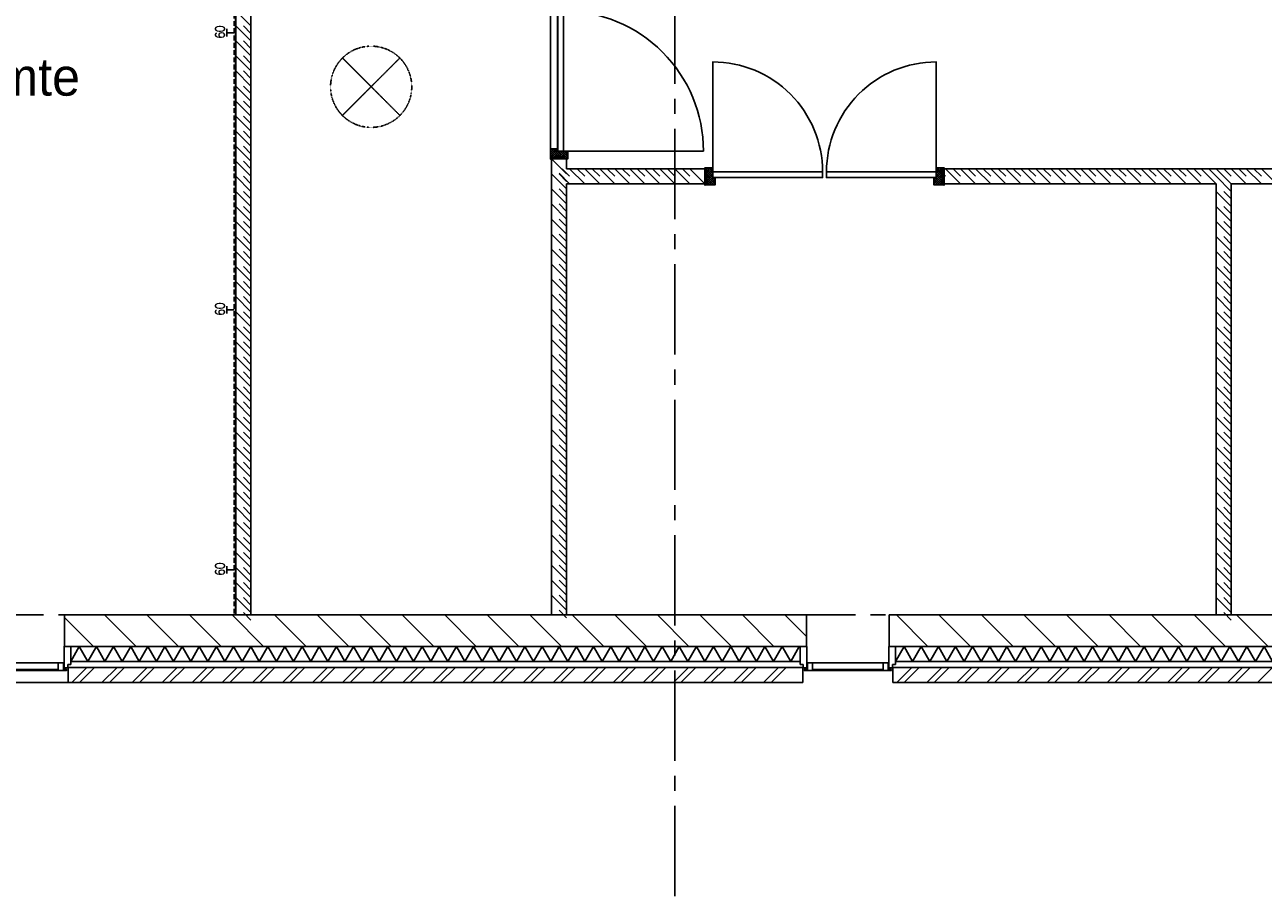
# Model space of a CAD drawing. Extents: x -66955 to 52345, y -20450 to 69550.
# Tile 37 of 94: x -9654 to -1418, y -1420 to 4372. Entities that reach past the tile are written whole.
import ezdxf
from ezdxf.enums import TextEntityAlignment as Align

# ---------------------------------------------------------------- set-up
doc = ezdxf.new("R2010")
doc.units = 0
doc.header["$MEASUREMENT"] = 0
for name, pattern in [('DASHDOT', [1, 0.5, -0.25, 0, -0.25]), ('DASHED', [0.75, 0.5, -0.25]), ('HIDDEN', [0.375, 0.25, -0.125])]:
    doc.linetypes.add(name, pattern=pattern)
for name, color, linetype in [('-01-', 7, 'CONTINUOUS'), ('-73-', 7, 'CONTINUOUS'), ('BEGGR--21-', 7, 'CONTINUOUS'), ('BEGGR--22-', 7, 'CONTINUOUS'), ('BEGGR--23-', 7, 'CONTINUOUS'), ('BEGGR--31-', 7, 'CONTINUOUS'), ('BEGGR--32-', 7, 'CONTINUOUS'), ('BEGGR--E5-', 7, 'CONTINUOUS'), ('STRAMIEN--E7-', 7, 'CONTINUOUS')]:
    doc.layers.add(name, color=color, linetype=linetype)
doc.styles.add('ROMANS', font='ROMANS', dxfattribs={"height": 0.2})
doc.styles.add('txt', font='TXT', dxfattribs={"height": 0.2})

# ---------------------------------------------------------------- blocks, each defined once
blk = doc.blocks.new('*O174')
at = {"layer": 'BEGGR--32-', "color": 7, "linetype": 'CONTINUOUS'}
for p, q in [((-27.85, 41.5), (-57, 12.35)), ((-41.99, 41.5), (-57, 26.49)), ((-56.14, 41.5), (-57, 40.64)), ((-22.71, 32.5), (-57, -1.79)), ((-57, 28.22), (-20.28, -8.5)), ((-57, 14.08), (-34.42, -8.5)), ((-56.14, 41.5), (-6.14, -8.5)), ((-8.57, 32.5), (-43.57, -2.5)), ((-41.99, 41.5), (8.01, -8.5)), ((5.57, 32.5), (-35.43, -8.5)), ((-27.85, 41.5), (-27, 40.65)), ((19.72, 32.5), (-21.28, -8.5)), ((-18.85, 32.5), (39.15, -25.5)), ((42.86, 41.5), (-7.14, -8.5)), ((-4.71, 32.5), (53.29, -25.5)), ((57, 41.5), (7, -8.5)), ((9.43, 32.5), (57, -15.07)), ((57, 27.36), (10, -19.64)), ((57, 13.22), (18.28, -25.5)), ((23.57, 32.5), (57, -0.93)), ((28.72, 41.5), (27, 39.78)), ((28.72, 41.5), (57, 13.22)), ((42.86, 41.5), (57, 27.36)), ((-57, -0.06), (-54.56, -2.5)), ((10, -10.49), (25.01, -25.5)), ((10, -24.64), (10.86, -25.5)), ((57, -0.93), (32.43, -25.5)), ((57, -15.07), (46.57, -25.5))]:
    blk.add_line(p, q, dxfattribs=at)
blk.add_lwpolyline([(57, 41.5), (57, -25.5), (10, -25.5), (10, -8.5), (-41, -8.5), (-41, -2.5), (-57, -2.5), (-57, 41.5), (-27, 41.5), (-27, 32.5), (27, 32.5), (27, 41.5)], close=True, dxfattribs=at)
blk.add_lwpolyline([(57, 41.5), (57, -25.5), (10, -25.5), (10, -8.5), (-41, -8.5), (-41, -2.5), (-57, -2.5), (-57, 41.5), (-27, 41.5), (-27, 32.5), (27, 32.5), (27, 41.5)], close=True, dxfattribs=at)
blk.add_point((57, 41.5), dxfattribs=at)
at = {"layer": 'BEGGR--32-', "color": 7, "linetype": 'CONTINUOUS', "style": 'txt'}
blk.add_text('67x114', height=10, dxfattribs=at).set_placement((-19, 8.5))
blk = doc.blocks.new('*O175')
at = {"layer": 'BEGGR--32-', "color": 7, "linetype": 'CONTINUOUS'}
for p, q in [((-57, -28.22), (-20.28, 8.5)), ((-57, -14.08), (-34.42, 8.5)), ((-57, 0.06), (-54.56, 2.5)), ((-22.71, -32.5), (-57, 1.79)), ((-56.14, -41.5), (-6.14, 8.5)), ((-8.57, -32.5), (-43.57, 2.5)), ((-41.99, -41.5), (8.01, 8.5)), ((5.57, -32.5), (-35.43, 8.5)), ((19.72, -32.5), (-21.28, 8.5)), ((-18.85, -32.5), (39.15, 25.5)), ((42.86, -41.5), (-7.14, 8.5)), ((-4.71, -32.5), (53.29, 25.5)), ((57, -41.5), (7, 8.5)), ((9.43, -32.5), (57, 15.07)), ((10, 10.49), (25.01, 25.5)), ((10, 24.64), (10.86, 25.5)), ((57, -27.36), (10, 19.64)), ((57, -13.22), (18.28, 25.5)), ((23.57, -32.5), (57, 0.93)), ((57, 0.93), (32.43, 25.5)), ((57, 15.07), (46.57, 25.5)), ((-27.85, -41.5), (-57, -12.35)), ((-41.99, -41.5), (-57, -26.49)), ((-56.14, -41.5), (-57, -40.64)), ((-27.85, -41.5), (-27, -40.65)), ((28.72, -41.5), (27, -39.78)), ((28.72, -41.5), (57, -13.22)), ((42.86, -41.5), (57, -27.36))]:
    blk.add_line(p, q, dxfattribs=at)
blk.add_lwpolyline([(57, -41.5), (57, 25.5), (10, 25.5), (10, 8.5), (-41, 8.5), (-41, 2.5), (-57, 2.5), (-57, -41.5), (-27, -41.5), (-27, -32.5), (27, -32.5), (27, -41.5)], close=True, dxfattribs=at)
blk.add_lwpolyline([(57, -41.5), (57, 25.5), (10, 25.5), (10, 8.5), (-41, 8.5), (-41, 2.5), (-57, 2.5), (-57, -41.5), (-27, -41.5), (-27, -32.5), (27, -32.5), (27, -41.5)], close=True, dxfattribs=at)
blk.add_point((57, -41.5), dxfattribs=at)
at = {"layer": 'BEGGR--32-', "color": 7, "linetype": 'CONTINUOUS', "style": 'txt'}
blk.add_text('67x114', height=10, dxfattribs=at).set_placement((-19, -18.5))
blk = doc.blocks.new('*O173')
at = {"layer": 'BEGGR--32-', "color": 7, "linetype": 'CONTINUOUS'}
blk.add_lwpolyline([(421.5, -465, -0.414214), (-508.5, 465), (421.5, 465), (421.5, -465)], format="xyb", dxfattribs=at)
for points in [[(459.5, 465), (459.5, -465), (421.5, -465), (421.5, 465)], [(508.5, -450), (508.5, 450), (461.5, 450), (461.5, -450)]]:
    blk.add_lwpolyline(points, close=True, dxfattribs=at)
for name, p in [('*O174', (451.5, 475.5)), ('*O175', (451.5, -475.5))]:
    blk.add_blockref(name, p, dxfattribs=at)
blk = doc.blocks.new('BI$AF')
at = {"layer": 'BEGGR--32-', "color": 7, "linetype": 'CONTINUOUS'}
blk.add_blockref('*O173', (-508.51, 517), dxfattribs=at)
blk = doc.blocks.new('*O180')
at = {"layer": 'BEGGR--32-', "color": 7, "linetype": 'CONTINUOUS'}
for p, q in [((-57, -28.22), (-20.28, 8.5)), ((-57, -14.08), (-34.42, 8.5)), ((-57, 0.06), (-54.56, 2.5)), ((-22.71, -32.5), (-57, 1.79)), ((-56.14, -41.5), (-6.14, 8.5)), ((-8.57, -32.5), (-43.57, 2.5)), ((-41.99, -41.5), (8.01, 8.5)), ((5.57, -32.5), (-35.43, 8.5)), ((19.72, -32.5), (-21.28, 8.5)), ((-18.85, -32.5), (39.15, 25.5)), ((42.86, -41.5), (-7.14, 8.5)), ((-4.71, -32.5), (53.29, 25.5)), ((57, -41.5), (7, 8.5)), ((9.43, -32.5), (57, 15.07)), ((10, 10.49), (25.01, 25.5)), ((10, 24.64), (10.86, 25.5)), ((57, -27.36), (10, 19.64)), ((57, -13.22), (18.28, 25.5)), ((23.57, -32.5), (57, 0.93)), ((57, 0.93), (32.43, 25.5)), ((57, 15.07), (46.57, 25.5)), ((-27.85, -41.5), (-57, -12.35)), ((-41.99, -41.5), (-57, -26.49)), ((-56.14, -41.5), (-57, -40.64)), ((-27.85, -41.5), (-27, -40.65)), ((28.72, -41.5), (27, -39.78)), ((28.72, -41.5), (57, -13.22)), ((42.86, -41.5), (57, -27.36))]:
    blk.add_line(p, q, dxfattribs=at)
blk.add_lwpolyline([(57, -41.5), (57, 25.5), (10, 25.5), (10, 8.5), (-41, 8.5), (-41, 2.5), (-57, 2.5), (-57, -41.5), (-27, -41.5), (-27, -32.5), (27, -32.5), (27, -41.5)], close=True, dxfattribs=at)
blk.add_lwpolyline([(57, -41.5), (57, 25.5), (10, 25.5), (10, 8.5), (-41, 8.5), (-41, 2.5), (-57, 2.5), (-57, -41.5), (-27, -41.5), (-27, -32.5), (27, -32.5), (27, -41.5)], close=True, dxfattribs=at)
blk.add_point((57, -41.5), dxfattribs=at)
at = {"layer": 'BEGGR--32-', "color": 7, "linetype": 'CONTINUOUS', "style": 'txt'}
blk.add_text('67x114', height=10, dxfattribs=at).set_placement((-19, -18.5))
blk = doc.blocks.new('*O181')
at = {"layer": 'BEGGR--32-', "color": 7, "linetype": 'CONTINUOUS'}
blk.add_lwpolyline([(371, -390, -0.414214), (-359, 340), (-359, 340), (371, 340), (371, -390)], format="xyb", dxfattribs=at)
blk.add_lwpolyline([(409, 340), (409, -390), (371, -390), (371, 340)], close=True, dxfattribs=at)
blk = doc.blocks.new('*O182')
at = {"layer": 'BEGGR--32-', "color": 7, "linetype": 'CONTINUOUS'}
blk.add_lwpolyline([(371, 390, 0.414214), (-359, -340), (-359, -340), (371, -340), (371, 390)], format="xyb", dxfattribs=at)
blk.add_lwpolyline([(409, -340), (409, 390), (371, 390), (371, -340)], close=True, dxfattribs=at)
blk = doc.blocks.new('*O179')
at = {"layer": 'BEGGR--32-', "color": 7, "linetype": 'CONTINUOUS'}
for p, q in [((323.66, 795), (294.51, 765.85)), ((309.52, 795), (294.51, 779.99)), ((295.37, 795), (294.51, 794.14)), ((328.8, 786), (294.51, 751.71)), ((294.51, 781.72), (331.23, 745)), ((294.51, 767.58), (317.09, 745)), ((294.51, 753.44), (296.95, 751)), ((295.37, 795), (345.37, 745)), ((342.94, 786), (307.94, 751)), ((309.52, 795), (359.52, 745)), ((357.08, 786), (316.08, 745)), ((323.66, 795), (324.51, 794.15)), ((371.23, 786), (330.23, 745)), ((332.66, 786), (390.66, 728)), ((394.37, 795), (344.37, 745)), ((346.8, 786), (404.8, 728)), ((408.51, 795), (358.51, 745)), ((360.94, 786), (408.51, 738.43)), ((408.51, 780.86), (361.51, 733.86)), ((361.51, 743.01), (376.52, 728)), ((408.51, 766.72), (369.79, 728)), ((375.08, 786), (408.51, 752.57)), ((380.23, 795), (378.51, 793.28)), ((380.23, 795), (408.51, 766.72)), ((408.51, 752.57), (383.94, 728)), ((394.37, 795), (408.51, 780.86)), ((361.51, 728.86), (362.37, 728)), ((408.51, 738.43), (398.08, 728))]:
    blk.add_line(p, q, dxfattribs=at)
blk.add_lwpolyline([(408.51, 795), (408.51, 728), (361.51, 728), (361.51, 745), (310.51, 745), (310.51, 751), (294.51, 751), (294.51, 795), (324.51, 795), (324.51, 786), (378.51, 786), (378.51, 795)], close=True, dxfattribs=at)
blk.add_point((408.51, 795), dxfattribs=at)
for name, p in [('*O181', (-49.49, 403)), ('*O182', (-49.49, -403)), ('*O180', (351.51, -753.5))]:
    blk.add_blockref(name, p, dxfattribs=at)
blk = doc.blocks.new('BI$JF')
at = {"layer": 'BEGGR--32-', "color": 7, "linetype": 'CONTINUOUS'}
blk.add_blockref('*O179', (-408.51, -795), dxfattribs=at)
blk = doc.blocks.new('*O199')
at = {"layer": 'BEGGR--31-', "color": 7, "linetype": 'CONTINUOUS'}
for points in [[(-1382, -53.5), (-1363, -53.5), (-1363, -75.5), (-1338, -75.5), (-1338, 66.5), (-1382, 66.5)], [(1382, -53.5), (1363, -53.5), (1363, -75.5), (1338, -75.5), (1338, 66.5), (1382, 66.5)], [(-1277, -92.5), (-1355, -92.5), (-1355, -87.5), (-1333, -87.5), (-1333, -42.5), (-1299, -42.5), (-1299, -87.5), (-1277, -87.5)], [(-1333, -83.5), (-1338, -83.5), (-1338, -53.5), (-1333, -53.5)], [(-1299, -42.5), (-1299, -87.5), (-17, -87.5), (-17, -42.5)], [(39, -92.5), (-39, -92.5), (-39, -87.5), (-17, -87.5), (-17, -42.5), (17, -42.5), (17, -87.5), (39, -87.5)], [(17, -87.5), (17, -42.5), (1299, -42.5), (1299, -87.5)], [(1277, -92.5), (1355, -92.5), (1355, -87.5), (1333, -87.5), (1333, -42.5), (1299, -42.5), (1299, -87.5), (1277, -87.5)], [(1333, -83.5), (1338, -83.5), (1338, -53.5), (1333, -53.5)], [(-39, -87.5), (-39, -92.5), (-1277, -92.5), (-1277, -87.5)], [(1277, -87.5), (1277, -92.5), (39, -92.5), (39, -87.5)]]:
    blk.add_lwpolyline(points, close=True, dxfattribs=at)
blk = doc.blocks.new('MRKIFS')
at = {"layer": 'BEGGR--31-', "color": 7, "linetype": 'CONTINUOUS'}
blk.add_blockref('*O199', (1382, -66.5), dxfattribs=at)
blk = doc.blocks.new('*O201')
at = {"layer": 'BEGGR--31-', "color": 7, "linetype": 'CONTINUOUS'}
for points in [[(-317, -53.5), (-298, -53.5), (-298, -75.5), (-273, -75.5), (-273, 66.5), (-317, 66.5)], [(317, -53.5), (298, -53.5), (298, -75.5), (273, -75.5), (273, 66.5), (317, 66.5)], [(-212, -92.5), (-290, -92.5), (-290, -87.5), (-268, -87.5), (-268, -42.5), (-234, -42.5), (-234, -87.5), (-212, -87.5)], [(-268, -83.5), (-273, -83.5), (-273, -53.5), (-268, -53.5)], [(234, -42.5), (234, -87.5), (-234, -87.5), (-234, -42.5)], [(212, -92.5), (290, -92.5), (290, -87.5), (268, -87.5), (268, -42.5), (234, -42.5), (234, -87.5), (212, -87.5)], [(268, -83.5), (273, -83.5), (273, -53.5), (268, -53.5)], [(-212, -87.5), (-212, -92.5), (212, -92.5), (212, -87.5)]]:
    blk.add_lwpolyline(points, close=True, dxfattribs=at)
blk = doc.blocks.new('MERKOF')
at = {"layer": 'BEGGR--31-', "color": 7, "linetype": 'CONTINUOUS'}
blk.add_blockref('*O201', (-317, -66.5), dxfattribs=at)
blk = doc.blocks.new('*O304')
at = {"layer": 'BEGGR--23-', "color": 7, "linetype": 'HIDDEN'}
for p, q in [((-190.92, -190.92), (190.92, 190.92)), ((190.92, -190.92), (-190.92, 190.92))]:
    blk.add_line(p, q, dxfattribs=at)
at = {"layer": 'BEGGR--23-', "color": 7, "linetype": 'DASHDOT'}
blk.add_circle((0, 0), 270, dxfattribs=at)

msp = doc.modelspace()

# ---------------------------------------------------------------- linework, layer by layer
at = {"layer": '-73-', "color": 7, "linetype": 'HIDDEN'}
for p, q in [((-8250, 1769), (-8250, 1169)), ((-8250, 1769), (-8250, 1169)), ((-8250, 1669), (-8250, 1069)), ((-8250, 1069), (-8250, 469))]:
    msp.add_line(p, q, dxfattribs=at)
at = {"layer": 'BEGGR--21-', "color": 7, "linetype": 'CONTINUOUS'}
for p, q in [((-9390, 433.52), (-9196.48, 240)), ((-9123.64, 450), (-8913.64, 240)), ((-8840.8, 450), (-8630.8, 240)), ((-8557.96, 450), (-8347.96, 240)), ((-8275.11, 450), (-8065.11, 240)), ((-7992.27, 450), (-7782.27, 240)), ((-7709.43, 450), (-7499.43, 240)), ((-7426.58, 450), (-7216.58, 240)), ((-7143.74, 450), (-6933.74, 240)), ((-6860.9, 450), (-6650.9, 240)), ((-6578.06, 450), (-6368.06, 240)), ((-6295.21, 450), (-6085.21, 240)), ((-6012.37, 450), (-5802.37, 240)), ((-5729.53, 450), (-5519.53, 240)), ((-5446.69, 450), (-5236.69, 240)), ((-5163.84, 450), (-4953.84, 240)), ((-4881, 450), (-4671, 240)), ((-4598.16, 450), (-4455, 306.84)), ((-3857.27, 450), (-3647.27, 240)), ((-3574.43, 450), (-3364.43, 240)), ((-3291.58, 450), (-3081.58, 240)), ((-3008.74, 450), (-2798.74, 240)), ((-2725.9, 450), (-2515.9, 240)), ((-2443.06, 450), (-2233.06, 240)), ((-2160.21, 450), (-1950.21, 240)), ((-1877.37, 450), (-1667.37, 240)), ((-1594.53, 450), (-1384.53, 240)), ((-44495, 0), (-9222.21, 0))]:
    msp.add_line(p, q, dxfattribs=at)
for points in [[(-4455, 450), (-9390, 450), (-9390, 240), (-4455, 240)], [(-320, 450), (-3905, 450), (-3905, 240), (-320, 240)]]:
    msp.add_lwpolyline(points, close=True, dxfattribs=at)
at = {"layer": 'BEGGR--22-', "color": 7, "linetype": 'CONTINUOUS'}
for p, q in [((-8250, 4515), (-8250, 450)), ((-8150, 4365), (-8250, 4465)), ((-8150, 4515), (-8150, 450)), ((-8150, 4265), (-8250, 4365)), ((-8150, 4315), (-8200, 4365)), ((-8150, 4165), (-8250, 4265)), ((-8150, 4215), (-8200, 4265)), ((-8150, 4065), (-8250, 4165)), ((-8150, 4115), (-8200, 4165)), ((-8150, 3965), (-8250, 4065)), ((-8150, 4015), (-8200, 4065)), ((-8150, 3865), (-8250, 3965)), ((-8150, 3915), (-8200, 3965)), ((-8150, 3765), (-8250, 3865)), ((-8150, 3815), (-8200, 3865)), ((-8150, 3665), (-8250, 3765)), ((-8150, 3715), (-8200, 3765)), ((-8150, 3565), (-8250, 3665)), ((-8150, 3615), (-8200, 3665)), ((-8150, 3465), (-8250, 3565)), ((-8150, 3515), (-8200, 3565)), ((-8150, 3365), (-8250, 3465)), ((-8150, 3415), (-8200, 3465)), ((-6050, 3381), (-6150, 3481)), ((-6150, 3481), (-6150, 450)), ((-6150, 3481), (-6050, 3481)), ((-6050, 3481), (-6050, 3415)), ((-6050, 3281), (-6150, 3381)), ((-6100, 3385), (-6030, 3315)), ((-6050, 3331), (-6100, 3381)), ((-6080, 3415), (-6030, 3365)), ((-5130, 3415), (-6050, 3415)), ((-6030, 3415), (-5930, 3315)), ((-5980, 3415), (-5930, 3365)), ((-5930, 3415), (-5830, 3315)), ((-5880, 3415), (-5830, 3365)), ((-5830, 3415), (-5730, 3315)), ((-5780, 3415), (-5730, 3365)), ((-5730, 3415), (-5630, 3315)), ((-5680, 3415), (-5630, 3365)), ((-5630, 3415), (-5530, 3315)), ((-5580, 3415), (-5530, 3365)), ((-5530, 3415), (-5430, 3315)), ((-5480, 3415), (-5430, 3365)), ((-5430, 3415), (-5330, 3315)), ((-5380, 3415), (-5330, 3365)), ((-5330, 3415), (-5230, 3315)), ((-5280, 3415), (-5230, 3365)), ((-5230, 3415), (-5130, 3315)), ((-5130, 3315), (-5130, 3415)), ((-3580, 3415), (-3530, 3365)), ((-530, 3415), (-3540, 3415)), ((-3540, 3315), (-3540, 3415)), ((-3530, 3415), (-3430, 3315)), ((-3480, 3415), (-3430, 3365)), ((-3430, 3415), (-3330, 3315)), ((-3380, 3415), (-3330, 3365)), ((-3330, 3415), (-3230, 3315)), ((-3280, 3415), (-3230, 3365)), ((-3230, 3415), (-3130, 3315)), ((-3180, 3415), (-3130, 3365)), ((-3130, 3415), (-3030, 3315)), ((-3080, 3415), (-3030, 3365)), ((-3030, 3415), (-2930, 3315)), ((-2980, 3415), (-2930, 3365)), ((-2930, 3415), (-2830, 3315)), ((-2880, 3415), (-2830, 3365)), ((-2830, 3415), (-2730, 3315)), ((-2780, 3415), (-2730, 3365)), ((-2730, 3415), (-2630, 3315)), ((-2680, 3415), (-2630, 3365)), ((-2630, 3415), (-2530, 3315)), ((-2580, 3415), (-2530, 3365)), ((-2530, 3415), (-2430, 3315)), ((-2480, 3415), (-2430, 3365)), ((-2430, 3415), (-2330, 3315)), ((-2380, 3415), (-2330, 3365)), ((-2330, 3415), (-2230, 3315)), ((-2280, 3415), (-2230, 3365)), ((-2230, 3415), (-2130, 3315)), ((-2180, 3415), (-2130, 3365)), ((-2130, 3415), (-2030, 3315)), ((-2080, 3415), (-2030, 3365)), ((-2030, 3415), (-1930, 3315)), ((-1980, 3415), (-1930, 3365)), ((-1930, 3415), (-1830, 3315)), ((-1880, 3415), (-1830, 3365)), ((-1830, 3415), (-1730, 3315)), ((-1780, 3415), (-1730, 3365)), ((-1730, 3415), (-1630, 3315)), ((-1680, 3415), (-1630, 3365)), ((-1630, 3415), (-1530, 3315)), ((-1580, 3415), (-1530, 3365)), ((-1530, 3415), (-1430, 3315)), ((-1480, 3415), (-1430, 3365)), ((-1430, 3415), (-1330, 3315)), ((-8150, 3265), (-8250, 3365)), ((-8150, 3315), (-8200, 3365)), ((-5130, 3315), (-6050, 3315)), ((-6050, 3315), (-6050, 450)), ((-1730, 3315), (-3540, 3315)), ((-1630, 3265), (-1730, 3365)), ((-1730, 3315), (-1730, 450)), ((-1630, 3315), (-1630, 450)), ((-530, 3315), (-1630, 3315)), ((-8150, 3165), (-8250, 3265)), ((-8150, 3215), (-8200, 3265)), ((-6050, 3181), (-6150, 3281)), ((-6050, 3231), (-6100, 3281)), ((-1630, 3165), (-1730, 3265)), ((-1630, 3215), (-1680, 3265)), ((-8150, 3065), (-8250, 3165)), ((-8150, 3115), (-8200, 3165)), ((-6050, 3081), (-6150, 3181)), ((-6050, 3131), (-6100, 3181)), ((-1630, 3065), (-1730, 3165)), ((-1630, 3115), (-1680, 3165)), ((-8150, 2965), (-8250, 3065)), ((-8150, 3015), (-8200, 3065)), ((-6050, 2981), (-6150, 3081)), ((-6050, 3031), (-6100, 3081)), ((-1630, 2965), (-1730, 3065)), ((-1630, 3015), (-1680, 3065)), ((-8150, 2865), (-8250, 2965)), ((-8150, 2915), (-8200, 2965)), ((-6050, 2881), (-6150, 2981)), ((-6050, 2931), (-6100, 2981)), ((-1630, 2865), (-1730, 2965)), ((-1630, 2915), (-1680, 2965)), ((-8150, 2765), (-8250, 2865)), ((-8150, 2815), (-8200, 2865)), ((-6050, 2781), (-6150, 2881)), ((-6050, 2831), (-6100, 2881)), ((-1630, 2765), (-1730, 2865)), ((-1630, 2815), (-1680, 2865)), ((-8150, 2665), (-8250, 2765)), ((-8150, 2715), (-8200, 2765)), ((-6050, 2681), (-6150, 2781)), ((-6050, 2731), (-6100, 2781)), ((-1630, 2665), (-1730, 2765)), ((-1630, 2715), (-1680, 2765)), ((-8150, 2565), (-8250, 2665)), ((-8150, 2615), (-8200, 2665)), ((-6050, 2581), (-6150, 2681)), ((-6050, 2631), (-6100, 2681)), ((-1630, 2565), (-1730, 2665)), ((-1630, 2615), (-1680, 2665)), ((-8150, 2465), (-8250, 2565)), ((-8150, 2515), (-8200, 2565)), ((-6050, 2481), (-6150, 2581)), ((-6050, 2531), (-6100, 2581)), ((-1630, 2465), (-1730, 2565)), ((-1630, 2515), (-1680, 2565)), ((-6050, 2381), (-6150, 2481)), ((-6050, 2431), (-6100, 2481)), ((-8150, 2365), (-8250, 2465)), ((-8150, 2415), (-8200, 2465)), ((-1630, 2365), (-1730, 2465)), ((-1630, 2415), (-1680, 2465)), ((-8150, 2265), (-8250, 2365)), ((-8150, 2315), (-8200, 2365)), ((-6050, 2281), (-6150, 2381)), ((-6050, 2331), (-6100, 2381)), ((-1630, 2265), (-1730, 2365)), ((-1630, 2315), (-1680, 2365)), ((-8150, 2165), (-8250, 2265)), ((-8150, 2215), (-8200, 2265)), ((-6050, 2181), (-6150, 2281)), ((-6050, 2231), (-6100, 2281)), ((-1630, 2165), (-1730, 2265)), ((-1630, 2215), (-1680, 2265)), ((-8150, 2065), (-8250, 2165)), ((-8150, 2115), (-8200, 2165)), ((-6050, 2081), (-6150, 2181)), ((-6050, 2131), (-6100, 2181)), ((-1630, 2065), (-1730, 2165)), ((-1630, 2115), (-1680, 2165)), ((-8150, 1965), (-8250, 2065)), ((-8150, 2015), (-8200, 2065)), ((-6050, 1981), (-6150, 2081)), ((-6050, 2031), (-6100, 2081)), ((-1630, 1965), (-1730, 2065)), ((-1630, 2015), (-1680, 2065)), ((-6050, 1881), (-6150, 1981)), ((-6050, 1931), (-6100, 1981)), ((-8150, 1865), (-8250, 1965)), ((-8150, 1915), (-8200, 1965)), ((-1630, 1865), (-1730, 1965)), ((-1630, 1915), (-1680, 1965)), ((-8150, 1765), (-8250, 1865)), ((-8150, 1815), (-8200, 1865)), ((-6050, 1781), (-6150, 1881)), ((-6050, 1831), (-6100, 1881)), ((-1630, 1765), (-1730, 1865)), ((-1630, 1815), (-1680, 1865)), ((-8150, 1665), (-8250, 1765)), ((-8150, 1715), (-8200, 1765)), ((-6050, 1681), (-6150, 1781)), ((-6050, 1731), (-6100, 1781)), ((-1630, 1665), (-1730, 1765)), ((-1630, 1715), (-1680, 1765)), ((-8150, 1565), (-8250, 1665)), ((-8150, 1615), (-8200, 1665)), ((-6050, 1581), (-6150, 1681)), ((-6050, 1631), (-6100, 1681)), ((-1630, 1565), (-1730, 1665)), ((-1630, 1615), (-1680, 1665)), ((-8150, 1465), (-8250, 1565)), ((-8150, 1515), (-8200, 1565)), ((-6050, 1481), (-6150, 1581)), ((-6050, 1531), (-6100, 1581)), ((-1630, 1465), (-1730, 1565)), ((-1630, 1515), (-1680, 1565)), ((-8150, 1365), (-8250, 1465)), ((-8150, 1415), (-8200, 1465)), ((-6050, 1381), (-6150, 1481)), ((-6050, 1431), (-6100, 1481)), ((-1630, 1365), (-1730, 1465)), ((-1630, 1415), (-1680, 1465)), ((-8150, 1265), (-8250, 1365)), ((-8150, 1315), (-8200, 1365)), ((-6050, 1281), (-6150, 1381)), ((-6050, 1331), (-6100, 1381)), ((-1630, 1265), (-1730, 1365)), ((-1630, 1315), (-1680, 1365)), ((-8150, 1165), (-8250, 1265)), ((-8150, 1215), (-8200, 1265)), ((-6050, 1181), (-6150, 1281)), ((-6050, 1231), (-6100, 1281)), ((-1630, 1165), (-1730, 1265)), ((-1630, 1215), (-1680, 1265)), ((-8150, 1065), (-8250, 1165)), ((-8150, 1115), (-8200, 1165)), ((-6050, 1081), (-6150, 1181)), ((-6050, 1131), (-6100, 1181)), ((-1630, 1065), (-1730, 1165)), ((-1630, 1115), (-1680, 1165)), ((-6050, 981), (-6150, 1081)), ((-6050, 1031), (-6100, 1081)), ((-8150, 965), (-8250, 1065)), ((-8150, 1015), (-8200, 1065)), ((-1630, 965), (-1730, 1065)), ((-1630, 1015), (-1680, 1065)), ((-8150, 865), (-8250, 965)), ((-8150, 915), (-8200, 965)), ((-6050, 881), (-6150, 981)), ((-6050, 931), (-6100, 981)), ((-1630, 865), (-1730, 965)), ((-1630, 915), (-1680, 965)), ((-8150, 765), (-8250, 865)), ((-8150, 815), (-8200, 865)), ((-6050, 781), (-6150, 881)), ((-6050, 831), (-6100, 881)), ((-1630, 765), (-1730, 865)), ((-1630, 815), (-1680, 865)), ((-8150, 665), (-8250, 765)), ((-8150, 715), (-8200, 765)), ((-6050, 681), (-6150, 781)), ((-6050, 731), (-6100, 781)), ((-1630, 665), (-1730, 765)), ((-1630, 715), (-1680, 765)), ((-8150, 565), (-8250, 665)), ((-8150, 615), (-8200, 665)), ((-6050, 581), (-6150, 681)), ((-6050, 631), (-6100, 681)), ((-1630, 565), (-1730, 665)), ((-1630, 615), (-1680, 665)), ((-6050, 481), (-6150, 581)), ((-6050, 531), (-6100, 581)), ((-8150, 465), (-8250, 565)), ((-8150, 515), (-8200, 565)), ((-1630, 465), (-1730, 565)), ((-1630, 515), (-1680, 565)), ((-8250, 450), (-8150, 450)), ((-8150, 415), (-8200, 465)), ((-6150, 450), (-6050, 450)), ((-6050, 431), (-6100, 481)), ((-1730, 450), (-1630, 450)), ((-1630, 415), (-1680, 465)), ((-9348.06, 240), (-4497, 240)), ((-9348.06, 140), (-9348.06, 240)), ((-4497, 140), (-4497, 240)), ((-3863, 240), (-320, 240)), ((-3863, 140), (-3863, 240)), ((-9365, 100), (-4480, 100)), ((-9365, 0), (-9365, 100)), ((-9348.06, 140), (-4497, 140)), ((-9340, 0), (-9240, 100)), ((-9290, 0), (-9190, 100)), ((-9140, 0), (-9040, 100)), ((-9090, 0), (-8990, 100)), ((-8940, 0), (-8840, 100)), ((-8890, 0), (-8790, 100)), ((-8740, 0), (-8640, 100)), ((-8690, 0), (-8590, 100)), ((-8540, 0), (-8440, 100)), ((-8490, 0), (-8390, 100)), ((-8340, 0), (-8240, 100)), ((-8290, 0), (-8190, 100)), ((-8140, 0), (-8040, 100)), ((-8090, 0), (-7990, 100)), ((-7940, 0), (-7840, 100)), ((-7890, 0), (-7790, 100)), ((-7740, 0), (-7640, 100)), ((-7690, 0), (-7590, 100)), ((-7540, 0), (-7440, 100)), ((-7490, 0), (-7390, 100)), ((-7340, 0), (-7240, 100)), ((-7290, 0), (-7190, 100)), ((-7140, 0), (-7040, 100)), ((-7090, 0), (-6990, 100)), ((-6940, 0), (-6840, 100)), ((-6890, 0), (-6790, 100)), ((-6740, 0), (-6640, 100)), ((-6690, 0), (-6590, 100)), ((-6540, 0), (-6440, 100)), ((-6490, 0), (-6390, 100)), ((-6340, 0), (-6240, 100)), ((-6290, 0), (-6190, 100)), ((-6140, 0), (-6040, 100)), ((-6090, 0), (-5990, 100)), ((-5940, 0), (-5840, 100)), ((-5890, 0), (-5790, 100)), ((-5740, 0), (-5640, 100)), ((-5690, 0), (-5590, 100)), ((-5540, 0), (-5440, 100)), ((-5490, 0), (-5390, 100)), ((-5340, 0), (-5240, 100)), ((-5290, 0), (-5190, 100)), ((-5140, 0), (-5040, 100)), ((-5090, 0), (-4990, 100)), ((-4940, 0), (-4840, 100)), ((-4890, 0), (-4790, 100)), ((-4740, 0), (-4640, 100)), ((-4690, 0), (-4590, 100)), ((-4480, 0), (-4480, 100)), ((-3880, 100), (-100, 100)), ((-3880, 0), (-3880, 100)), ((-3863, 140), (-220, 140)), ((-3855, 0), (-3755, 100)), ((-3805, 0), (-3705, 100)), ((-3655, 0), (-3555, 100)), ((-3605, 0), (-3505, 100)), ((-3455, 0), (-3355, 100)), ((-3405, 0), (-3305, 100)), ((-3255, 0), (-3155, 100)), ((-3205, 0), (-3105, 100)), ((-3055, 0), (-2955, 100)), ((-3005, 0), (-2905, 100)), ((-2855, 0), (-2755, 100)), ((-2805, 0), (-2705, 100)), ((-2655, 0), (-2555, 100)), ((-2605, 0), (-2505, 100)), ((-2455, 0), (-2355, 100)), ((-2405, 0), (-2305, 100)), ((-2255, 0), (-2155, 100)), ((-2205, 0), (-2105, 100)), ((-2055, 0), (-1955, 100)), ((-2005, 0), (-1905, 100)), ((-1855, 0), (-1755, 100)), ((-1805, 0), (-1705, 100)), ((-1655, 0), (-1555, 100)), ((-1605, 0), (-1505, 100)), ((-1455, 0), (-1355, 100)), ((-9365, 0), (-4480, 0)), ((-3880, 0), (0, 0))]:
    msp.add_line(p, q, dxfattribs=at)
for points in [[(-9348.06, 140), (-9291.06, 240), (-9234.06, 140)], [(-9234.06, 140), (-9177.06, 240), (-9120.06, 140)], [(-9120.06, 140), (-9063.06, 240), (-9006.06, 140)], [(-9006.06, 140), (-8949.06, 240), (-8892.06, 140)], [(-8892.06, 140), (-8835.06, 240), (-8778.06, 140)], [(-8778.06, 140), (-8721.06, 240), (-8664.06, 140)], [(-8664.06, 140), (-8607.06, 240), (-8550.06, 140)], [(-8550.06, 140), (-8493.06, 240), (-8436.06, 140)], [(-8436.06, 140), (-8379.06, 240), (-8322.06, 140)], [(-8322.06, 140), (-8265.06, 240), (-8208.06, 140)], [(-8208.06, 140), (-8151.06, 240), (-8094.06, 140)], [(-8094.06, 140), (-8037.06, 240), (-7980.06, 140)], [(-7980.06, 140), (-7923.06, 240), (-7866.06, 140)], [(-7866.06, 140), (-7809.06, 240), (-7752.06, 140)], [(-7752.06, 140), (-7695.06, 240), (-7638.06, 140)], [(-7638.06, 140), (-7581.06, 240), (-7524.06, 140)], [(-7524.06, 140), (-7467.06, 240), (-7410.06, 140)], [(-7410.06, 140), (-7353.06, 240), (-7296.06, 140)], [(-7296.06, 140), (-7239.06, 240), (-7182.06, 140)], [(-7182.06, 140), (-7125.06, 240), (-7068.06, 140)], [(-7068.06, 140), (-7011.06, 240), (-6954.06, 140)], [(-6954.06, 140), (-6897.06, 240), (-6840.06, 140)], [(-6840.06, 140), (-6783.06, 240), (-6726.06, 140)], [(-6726.06, 140), (-6669.06, 240), (-6612.06, 140)], [(-6612.06, 140), (-6555.06, 240), (-6498.06, 140)], [(-6498.06, 140), (-6441.06, 240), (-6384.06, 140)], [(-6384.06, 140), (-6327.06, 240), (-6270.06, 140)], [(-6270.06, 140), (-6213.06, 240), (-6156.06, 140)], [(-6156.06, 140), (-6099.06, 240), (-6042.06, 140)], [(-6042.06, 140), (-5985.06, 240), (-5928.06, 140)], [(-5928.06, 140), (-5871.06, 240), (-5814.06, 140)], [(-5814.06, 140), (-5757.06, 240), (-5700.06, 140)], [(-5700.06, 140), (-5643.06, 240), (-5586.06, 140)], [(-5586.06, 140), (-5529.06, 240), (-5472.06, 140)], [(-5472.06, 140), (-5415.06, 240), (-5358.06, 140)], [(-5358.06, 140), (-5301.06, 240), (-5244.06, 140)], [(-5244.06, 140), (-5187.06, 240), (-5130.06, 140)], [(-5130.06, 140), (-5073.06, 240), (-5016.06, 140)], [(-5016.06, 140), (-4959.06, 240), (-4902.06, 140)], [(-4902.06, 140), (-4845.06, 240), (-4788.06, 140)], [(-4788.06, 140), (-4731.06, 240), (-4674.06, 140)], [(-4674.06, 140), (-4617.06, 240), (-4560.06, 140)], [(-4560.06, 140), (-4503.06, 240), (-4497.06, 229)], [(-3863, 140), (-3806, 240), (-3749, 140)], [(-3749, 140), (-3692, 240), (-3635, 140)], [(-3635, 140), (-3578, 240), (-3521, 140)], [(-3521, 140), (-3464, 240), (-3407, 140)], [(-3407, 140), (-3350, 240), (-3293, 140)], [(-3293, 140), (-3236, 240), (-3179, 140)], [(-3179, 140), (-3122, 240), (-3065, 140)], [(-3065, 140), (-3008, 240), (-2951, 140)], [(-2951, 140), (-2894, 240), (-2837, 140)], [(-2837, 140), (-2780, 240), (-2723, 140)], [(-2723, 140), (-2666, 240), (-2609, 140)], [(-2609, 140), (-2552, 240), (-2495, 140)], [(-2495, 140), (-2438, 240), (-2381, 140)], [(-2381, 140), (-2324, 240), (-2267, 140)], [(-2267, 140), (-2210, 240), (-2153, 140)], [(-2153, 140), (-2096, 240), (-2039, 140)], [(-2039, 140), (-1982, 240), (-1925, 140)], [(-1925, 140), (-1868, 240), (-1811, 140)], [(-1811, 140), (-1754, 240), (-1697, 140)], [(-1697, 140), (-1640, 240), (-1583, 140)], [(-1583, 140), (-1526, 240), (-1469, 140)], [(-1469, 140), (-1412, 240), (-1355, 140)]]:
    msp.add_lwpolyline(points, dxfattribs=at)
at = {"layer": 'BEGGR--E5-', "color": 1, "linetype": 'DASHED'}
msp.add_line((-8260, 450), (-8260, 4505), dxfattribs=at)
at = {"layer": 'BEGGR--E5-', "color": 1, "linetype": 'CONTINUOUS'}
for p, q in [((-8310, 4294.08), (-8310, 4344.08)), ((-8260, 4319.08), (-8310, 4319.08)), ((-8310, 2452.5), (-8310, 2502.5)), ((-8260, 2477.5), (-8310, 2477.5)), ((-8310, 724.45), (-8310, 774.45)), ((-8260, 749.45), (-8310, 749.45))]:
    msp.add_line(p, q, dxfattribs=at)
at = {"layer": 'STRAMIEN--E7-', "color": 1, "linetype": 'CONTINUOUS'}
for p, q in [((-5330, 4280), (-5330, 4580)), ((-5330, 3980), (-5330, 4280)), ((-5330, 3780), (-5330, 3880)), ((-5330, 3380), (-5330, 3680)), ((-5330, 3080), (-5330, 3380)), ((-5330, 2880), (-5330, 2980)), ((-5330, 2480), (-5330, 2780)), ((-5330, 2180), (-5330, 2480)), ((-5330, 1980), (-5330, 2080)), ((-5330, 1580), (-5330, 1880)), ((-5330, 1280), (-5330, 1580)), ((-5330, 1080), (-5330, 1180)), ((-5330, 680), (-5330, 980)), ((-5330, 380), (-5330, 680)), ((-9530, 450), (-9830, 450)), ((-9330, 450), (-9430, 450)), ((-8930, 450), (-9230, 450)), ((-8630, 450), (-8930, 450)), ((-8430, 450), (-8530, 450)), ((-8030, 450), (-8330, 450)), ((-7730, 450), (-8030, 450)), ((-7530, 450), (-7630, 450)), ((-7130, 450), (-7430, 450)), ((-6830, 450), (-7130, 450)), ((-6630, 450), (-6730, 450)), ((-6230, 450), (-6530, 450)), ((-5930, 450), (-6230, 450)), ((-5730, 450), (-5830, 450)), ((-5330, 450), (-5630, 450)), ((-5030, 450), (-5330, 450)), ((-4830, 450), (-4930, 450)), ((-4430, 450), (-4730, 450)), ((-4130, 450), (-4430, 450)), ((-3930, 450), (-4030, 450)), ((-3530, 450), (-3830, 450)), ((-3230, 450), (-3530, 450)), ((-3030, 450), (-3130, 450)), ((-2630, 450), (-2930, 450)), ((-2330, 450), (-2630, 450)), ((-2130, 450), (-2230, 450)), ((-1730, 450), (-2030, 450)), ((-1430, 450), (-1730, 450)), ((-5330, 180), (-5330, 280)), ((-5330, -220), (-5330, 80)), ((-5330, -520), (-5330, -220)), ((-5330, -720), (-5330, -620)), ((-5330, -1120), (-5330, -820)), ((-5330, -1420), (-5330, -1120))]:
    msp.add_line(p, q, dxfattribs=at)

# ---------------------------------------------------------------- block references
at = {"layer": 'BEGGR--23-', "color": 7, "linetype": 'DASHDOT'}
msp.add_blockref('*O304', (-7350, 3960), dxfattribs=at)
at = {"layer": 'BEGGR--31-', "color": 7, "linetype": 'CONTINUOUS'}
for name, p in [('MRKIFS', (-12112, 240)), ('MERKOF', (-3863, 240))]:
    msp.add_blockref(name, p, dxfattribs=at)
at = {"layer": 'BEGGR--32-', "color": 7, "linetype": 'CONTINUOUS'}
for name, p, rotation in [('BI$AF', (-6157, 4515), 180), ('BI$JF', (-3540, 3308), 270)]:
    msp.add_blockref(name, p, dxfattribs=dict(at, rotation=rotation))

# ---------------------------------------------------------------- texts
at = {"layer": '-01-', "color": 7, "linetype": 'CONTINUOUS', "style": 'txt'}
msp.add_text('personeelsruimte', height=250, dxfattribs=at).set_placement((-10568, 3995), align=Align.MIDDLE)
at = {"layer": 'BEGGR--E5-', "color": 1, "linetype": 'CONTINUOUS', "style": 'ROMANS', "width": 0.8}
for p in [(-8355.34, 4324.24), (-8355.34, 2482.66), (-8355.34, 754.6)]:
    msp.add_text('60', height=62.5, rotation=90, dxfattribs=at).set_placement(p, align=Align.MIDDLE)

doc.saveas('drawing.dxf')
